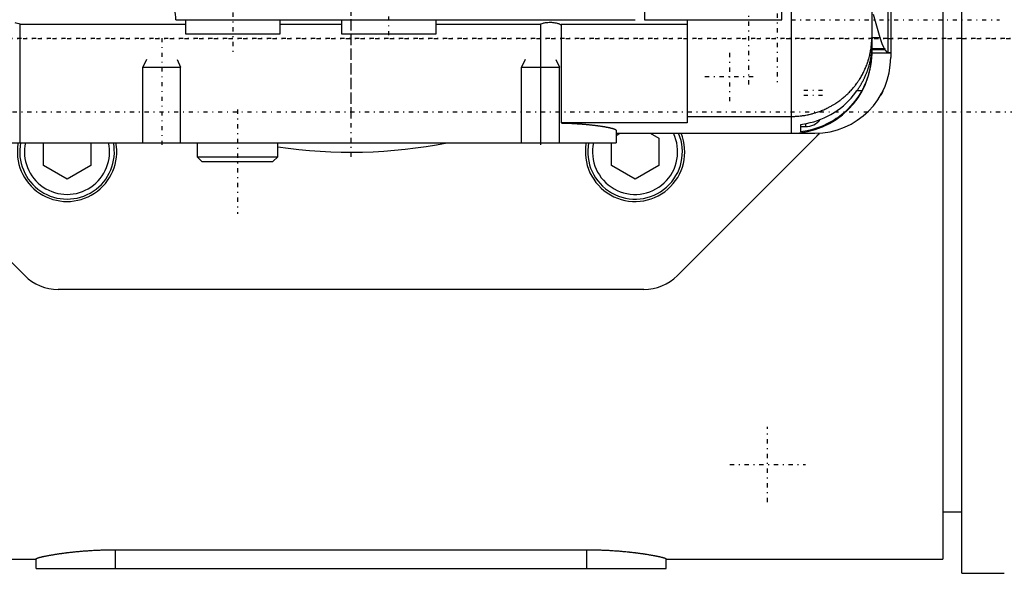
# Model space of a CAD drawing. Extents: x -128 to 128, y -5 to 816.
# Tile 7 of 11: x -35 to 69, y 584 to 642. Entities that reach past the tile are written whole.
import ezdxf

# ---------------------------------------------------------------- set-up
doc = ezdxf.new("R2010")
doc.units = 0
doc.linetypes.add('CENTER', pattern=[1.5, 0.45, -0.5, 0.05, -0.5])
for name, color, linetype in [('AM_0', 7, 'CONTINUOUS'), ('AM_10', 7, 'CONTINUOUS'), ('AM_7', 7, 'CENTER')]:
    doc.layers.add(name, color=color, linetype=linetype)

msp = doc.modelspace()

# ---------------------------------------------------------------- linework, layer by layer
at = {"layer": 'AM_0', "color": 7, "linetype": 'CONTINUOUS'}
for p, q in [((46.5, 729.99), (46.5, 630.01)), ((57, 722), (57, 638)), ((56.7, 721.48), (56.7, 638.52)), ((64.5, 583.5), (64.5, 696.5)), ((62.5, 695), (62.5, 585)), ((55, 680), (55, 638.97)), ((31, 668.67), (31, 642)), ((45.5, 642), (45.5, 644.86)), ((-18.5, 642), (30, 642)), ((-17.5, 642), (-17.5, 640.5)), ((-7.5, 640.5), (-7.5, 642)), ((-1, 642), (-1, 640.5)), ((9, 640.5), (9, 642)), ((31, 642), (45.5, 642)), ((35.5, 642), (35.5, 631.09)), ((55.14, 642.59), (55.87, 640.12)), ((-35, 641.55), (-35, 629)), ((-17.5, 641.48), (-35, 641.48)), ((-1, 641.48), (-7.5, 641.48)), ((20, 641.48), (9, 641.48)), ((20, 641.55), (20, 629)), ((35.5, 641.48), (22.18, 641.48)), ((22.18, 641.48), (22.18, 631.09)), ((-17.5, 640.5), (-7.5, 640.5)), ((-1, 640.5), (9, 640.5)), ((55, 640.12), (55.87, 640.12)), ((55.87, 640.12), (55.87, 640.15)), ((55, 638.97), (56.3, 638.97)), ((55, 638.51), (55, 638.8)), ((56.39, 638.8), (55, 638.8)), ((55, 638.51), (57, 638.51)), ((56.7, 638.52), (57, 638.52)), ((53.44, 634.5), (53.95, 634.5)), ((35.5, 631.78), (46.5, 631.78)), ((35.5, 631.09), (22.18, 631.09)), ((27.99, 630.34), (27.99, 629)), ((47.5, 630.15), (47.5, 630.93)), ((47.5, 630.7), (48, 630.7)), ((48, 631.01), (48, 630.7)), ((-34.47, 614.96), (-49.14, 629.63)), ((27.99, 630.01), (46.5, 630.01)), ((27.99, 630), (49, 630)), ((27.99, 629.76), (28.39, 630)), ((31.61, 630), (32.5, 629.48)), ((32.5, 629.48), (32.5, 626.6)), ((49.14, 629.63), (34.47, 614.96)), ((-42.99, 629), (27.99, 629)), ((-32.5, 626.6), (-32.5, 629)), ((-27.5, 629), (-27.5, 626.6)), ((-16.25, 629), (-16.25, 627.5)), ((-7.75, 627.5), (-7.75, 629)), ((27.5, 626.6), (27.5, 629)), ((-16.25, 627.5), (-15.75, 627)), ((-16.25, 627.5), (-7.75, 627.5)), ((-8.25, 627), (-7.75, 627.5)), ((-30, 625.15), (-32.5, 626.6)), ((-27.5, 626.6), (-30, 625.15)), ((-15.75, 627), (-8.25, 627)), ((30, 625.15), (27.5, 626.6)), ((32.5, 626.6), (30, 625.15)), ((30.93, 613.5), (-30.93, 613.5)), ((62.5, 590), (64.5, 590)), ((-24.89, 584), (-24.89, 585.99)), ((-24.89, 585.99), (24.89, 585.99)), ((24.89, 584), (24.89, 585.99)), ((-66.5, 585), (-33.27, 585)), ((-33.27, 584), (-33.27, 585.04)), ((33.27, 584), (33.27, 585.04)), ((33.27, 585), (62.5, 585)), ((-33.27, 584), (33.27, 584)), ((64.5, 583.5), (69, 583.5))]:
    msp.add_line(p, q, dxfattribs=at)
for points in [[(-35.5, 641.69, 0), (-35.41, 641.67, 0), (-35.24, 641.63, 0), (-35.08, 641.58, 0), (-35, 641.55, 0)], [(20, 641.55, 0), (20.06, 641.57, 0), (20.18, 641.61, 0), (20.3, 641.64, 0), (20.36, 641.66, 0), (20.42, 641.67, 0), (20.55, 641.69, 0), (20.67, 641.71, 0), (20.8, 641.72, 0), (20.92, 641.73, 0), (21.04, 641.73, 0), (21.1, 641.73, 0), (21.16, 641.73, 0), (21.28, 641.72, 0), (21.41, 641.7, 0), (21.53, 641.68, 0), (21.66, 641.66, 0), (21.78, 641.62, 0), (21.84, 641.61, 0), (21.9, 641.59, 0), (22.02, 641.55, 0), (22.13, 641.5, 0), (22.18, 641.48, 0)], [(46.5, 631.78, 0), (46.56, 631.78, 0), (46.69, 631.78, 0), (46.81, 631.78, 0), (46.87, 631.78, 0), (46.93, 631.79, 0), (47.06, 631.79, 0), (47.18, 631.8, 0), (47.3, 631.81, 0), (47.43, 631.83, 0), (47.55, 631.84, 0), (47.61, 631.85, 0), (47.67, 631.86, 0), (47.79, 631.87, 0), (47.92, 631.89, 0), (48.04, 631.91, 0), (48.16, 631.94, 0), (48.28, 631.96, 0), (48.34, 631.97, 0), (48.4, 631.99, 0), (48.52, 632.02, 0), (48.64, 632.05, 0), (48.7, 632.06, 0), (48.76, 632.08, 0), (48.88, 632.11, 0), (49, 632.14, 0), (49.06, 632.16, 0), (49.11, 632.18, 0), (49.23, 632.22, 0), (49.35, 632.26, 0), (49.47, 632.3, 0), (49.58, 632.34, 0), (49.7, 632.39, 0), (49.75, 632.41, 0), (49.81, 632.44, 0), (49.92, 632.48, 0), (50.04, 632.53, 0), (50.15, 632.58, 0), (50.26, 632.64, 0), (50.37, 632.69, 0), (50.42, 632.72, 0), (50.48, 632.75, 0), (50.59, 632.81, 0), (50.7, 632.86, 0), (50.8, 632.93, 0), (50.91, 632.99, 0), (51.01, 633.05, 0), (51.07, 633.08, 0), (51.12, 633.12, 0), (51.22, 633.18, 0), (51.32, 633.25, 0), (51.43, 633.32, 0), (51.53, 633.39, 0), (51.63, 633.46, 0), (51.67, 633.5, 0), (51.72, 633.54, 0), (51.82, 633.61, 0), (51.92, 633.69, 0), (52.01, 633.77, 0), (52.1, 633.85, 0), (52.2, 633.93, 0), (52.24, 633.97, 0), (52.29, 634.01, 0), (52.38, 634.09, 0), (52.47, 634.18, 0), (52.51, 634.22, 0), (52.55, 634.26, 0), (52.64, 634.35, 0), (52.72, 634.44, 0), (52.77, 634.48, 0), (52.81, 634.53, 0), (52.89, 634.62, 0), (52.97, 634.71, 0), (53.05, 634.8, 0), (53.13, 634.9, 0), (53.21, 634.99, 0), (53.24, 635.04, 0), (53.28, 635.09, 0), (53.35, 635.19, 0), (53.43, 635.29, 0), (53.5, 635.38, 0), (53.57, 635.49, 0), (53.64, 635.59, 0), (53.67, 635.64, 0), (53.7, 635.69, 0), (53.77, 635.79, 0), (53.83, 635.9, 0), (53.89, 636, 0), (53.95, 636.11, 0), (54.01, 636.21, 0), (54.04, 636.27, 0), (54.07, 636.32, 0), (54.12, 636.43, 0), (54.18, 636.54, 0), (54.23, 636.65, 0), (54.28, 636.76, 0), (54.33, 636.87, 0), (54.35, 636.93, 0), (54.38, 636.98, 0), (54.42, 637.1, 0), (54.47, 637.21, 0), (54.51, 637.32, 0), (54.55, 637.44, 0), (54.59, 637.55, 0), (54.61, 637.61, 0), (54.62, 637.67, 0), (54.66, 637.79, 0), (54.69, 637.9, 0), (54.71, 637.96, 0), (54.73, 638.02, 0), (54.76, 638.14, 0), (54.78, 638.26, 0), (54.8, 638.32, 0), (54.81, 638.37, 0), (54.84, 638.49, 0), (54.86, 638.61, 0), (54.88, 638.73, 0), (54.9, 638.85, 0), (54.92, 638.97, 0), (54.93, 639.03, 0), (54.94, 639.09, 0), (54.95, 639.21, 0), (54.96, 639.33, 0), (54.97, 639.45, 0), (54.98, 639.58, 0), (54.99, 639.7, 0), (54.99, 639.76, 0), (54.99, 639.82, 0), (55, 639.94, 0), (55, 640.06, 0), (55, 640.12, 0)], [(55.87, 640.15, 0), (55.94, 639.91, 0), (56.08, 639.47, 0), (56.23, 639.11, 0), (56.3, 638.97, 0)], [(53.44, 634.5, 0), (53.46, 634.53, 0), (53.49, 634.58, 0), (53.53, 634.63, 0), (53.55, 634.66, 0), (53.57, 634.68, 0), (53.6, 634.74, 0), (53.63, 634.79, 0), (53.67, 634.84, 0), (53.7, 634.9, 0), (53.74, 634.95, 0), (53.75, 634.98, 0), (53.77, 635, 0), (53.8, 635.06, 0), (53.83, 635.11, 0), (53.87, 635.17, 0), (53.9, 635.22, 0), (53.93, 635.28, 0), (53.94, 635.3, 0), (53.96, 635.33, 0), (53.99, 635.39, 0), (54.02, 635.44, 0), (54.03, 635.47, 0), (54.05, 635.5, 0), (54.08, 635.55, 0), (54.11, 635.61, 0), (54.12, 635.63, 0), (54.13, 635.66, 0), (54.16, 635.72, 0), (54.19, 635.77, 0), (54.22, 635.83, 0), (54.24, 635.88, 0), (54.27, 635.94, 0), (54.28, 635.97, 0), (54.29, 635.99, 0), (54.32, 636.05, 0), (54.34, 636.1, 0), (54.37, 636.16, 0), (54.39, 636.21, 0), (54.41, 636.27, 0), (54.42, 636.29, 0), (54.43, 636.32, 0), (54.46, 636.38, 0), (54.48, 636.43, 0), (54.5, 636.48, 0), (54.52, 636.54, 0), (54.54, 636.59, 0), (54.55, 636.62, 0), (54.56, 636.64, 0), (54.58, 636.7, 0), (54.59, 636.75, 0), (54.61, 636.8, 0), (54.63, 636.86, 0), (54.65, 636.91, 0), (54.65, 636.93, 0), (54.66, 636.96, 0), (54.68, 637.01, 0), (54.69, 637.06, 0), (54.71, 637.11, 0), (54.72, 637.16, 0), (54.74, 637.21, 0), (54.74, 637.23, 0), (54.75, 637.26, 0), (54.76, 637.31, 0), (54.78, 637.36, 0), (54.78, 637.38, 0), (54.79, 637.4, 0), (54.8, 637.45, 0), (54.81, 637.5, 0), (54.82, 637.52, 0), (54.82, 637.54, 0), (54.83, 637.59, 0), (54.84, 637.63, 0), (54.85, 637.68, 0), (54.86, 637.72, 0), (54.87, 637.76, 0), (54.87, 637.79, 0), (54.88, 637.81, 0), (54.89, 637.85, 0), (54.89, 637.89, 0), (54.9, 637.93, 0), (54.91, 637.97, 0), (54.91, 638.01, 0), (54.92, 638.03, 0), (54.92, 638.05, 0), (54.93, 638.09, 0), (54.93, 638.13, 0), (54.94, 638.16, 0), (54.94, 638.2, 0), (54.95, 638.24, 0), (54.95, 638.25, 0), (54.95, 638.27, 0), (54.96, 638.3, 0), (54.96, 638.34, 0), (54.96, 638.37, 0), (54.97, 638.4, 0), (54.97, 638.43, 0), (54.97, 638.45, 0), (54.97, 638.46, 0), (54.98, 638.49, 0), (54.98, 638.52, 0), (54.98, 638.55, 0), (54.98, 638.58, 0), (54.99, 638.6, 0), (54.99, 638.62, 0), (54.99, 638.63, 0), (54.99, 638.65, 0), (54.99, 638.68, 0), (54.99, 638.69, 0), (54.99, 638.7, 0), (54.99, 638.72, 0), (54.99, 638.74, 0), (54.99, 638.76, 0), (54.99, 638.77, 0), (55, 638.79, 0), (55, 638.8, 0), (55, 638.82, 0), (55, 638.84, 0), (55, 638.86, 0), (55, 638.86, 0), (55, 638.87, 0), (55, 638.89, 0), (55, 638.9, 0), (55, 638.91, 0), (55, 638.92, 0), (55, 638.94, 0), (55, 638.94, 0), (55, 638.95, 0), (55, 638.96, 0), (55, 638.96, 0), (55, 638.97, 0)], [(55, 638.8, 0), (55, 638.79, 0), (55, 638.77, 0), (55, 638.76, 0), (55, 638.75, 0), (55, 638.74, 0), (55, 638.72, 0), (55, 638.7, 0), (55, 638.68, 0), (55, 638.66, 0), (55, 638.64, 0), (55, 638.63, 0), (55, 638.62, 0), (55, 638.59, 0), (55, 638.57, 0), (55, 638.55, 0), (55, 638.52, 0), (55, 638.5, 0), (55, 638.49, 0), (55, 638.47, 0), (55, 638.45, 0), (54.99, 638.42, 0), (54.99, 638.41, 0), (54.99, 638.39, 0), (54.99, 638.37, 0), (54.99, 638.34, 0), (54.99, 638.32, 0), (54.99, 638.31, 0), (54.99, 638.28, 0), (54.99, 638.25, 0), (54.99, 638.22, 0), (54.98, 638.19, 0), (54.98, 638.16, 0), (54.98, 638.14, 0), (54.98, 638.13, 0), (54.98, 638.09, 0), (54.98, 638.06, 0), (54.97, 638.03, 0), (54.97, 637.99, 0), (54.97, 637.96, 0), (54.97, 637.94, 0), (54.97, 637.92, 0), (54.96, 637.89, 0), (54.96, 637.85, 0), (54.96, 637.82, 0), (54.95, 637.78, 0), (54.95, 637.74, 0), (54.95, 637.72, 0), (54.94, 637.7, 0), (54.94, 637.66, 0), (54.94, 637.63, 0), (54.93, 637.59, 0), (54.93, 637.55, 0), (54.92, 637.51, 0), (54.92, 637.49, 0), (54.92, 637.47, 0), (54.91, 637.42, 0), (54.9, 637.38, 0), (54.9, 637.34, 0), (54.89, 637.3, 0), (54.89, 637.26, 0), (54.88, 637.24, 0), (54.88, 637.21, 0), (54.87, 637.17, 0), (54.86, 637.13, 0), (54.86, 637.11, 0), (54.86, 637.08, 0), (54.85, 637.04, 0), (54.84, 637, 0), (54.84, 636.97, 0), (54.83, 636.95, 0), (54.82, 636.91, 0), (54.81, 636.86, 0), (54.8, 636.82, 0), (54.79, 636.77, 0), (54.78, 636.72, 0), (54.78, 636.7, 0), (54.77, 636.68, 0), (54.76, 636.63, 0), (54.75, 636.58, 0), (54.74, 636.54, 0), (54.73, 636.49, 0), (54.72, 636.44, 0), (54.71, 636.42, 0), (54.7, 636.39, 0), (54.69, 636.34, 0), (54.68, 636.3, 0), (54.66, 636.25, 0), (54.65, 636.2, 0), (54.64, 636.15, 0), (54.63, 636.13, 0), (54.62, 636.1, 0), (54.61, 636.05, 0), (54.59, 636, 0), (54.57, 635.95, 0), (54.56, 635.9, 0), (54.54, 635.85, 0), (54.53, 635.83, 0), (54.52, 635.81, 0), (54.51, 635.76, 0), (54.49, 635.71, 0), (54.47, 635.66, 0), (54.45, 635.61, 0), (54.44, 635.56, 0), (54.43, 635.53, 0), (54.42, 635.51, 0), (54.4, 635.46, 0), (54.38, 635.41, 0), (54.37, 635.38, 0), (54.36, 635.36, 0), (54.34, 635.31, 0), (54.32, 635.26, 0), (54.3, 635.23, 0), (54.29, 635.21, 0), (54.27, 635.16, 0), (54.25, 635.11, 0), (54.23, 635.06, 0), (54.21, 635.01, 0), (54.18, 634.96, 0), (54.17, 634.94, 0), (54.16, 634.91, 0), (54.14, 634.86, 0), (54.11, 634.81, 0), (54.09, 634.77, 0), (54.06, 634.72, 0), (54.04, 634.67, 0), (54.02, 634.64, 0), (54.01, 634.62, 0), (53.99, 634.57, 0), (53.96, 634.52, 0), (53.95, 634.5, 0)], [(56.3, 638.97, 0), (56.3, 638.98, 0), (56.31, 638.99, 0), (56.32, 639, 0), (56.32, 639, 0)], [(56.32, 639, 0), (56.33, 639, 0), (56.33, 639, 0), (56.33, 639, 0), (56.34, 638.99, 0), (56.34, 638.99, 0), (56.34, 638.99, 0), (56.35, 638.98, 0), (56.35, 638.97, 0), (56.35, 638.96, 0), (56.36, 638.95, 0), (56.36, 638.95, 0), (56.36, 638.94, 0), (56.37, 638.93, 0), (56.37, 638.92, 0), (56.37, 638.9, 0), (56.38, 638.89, 0), (56.38, 638.87, 0), (56.38, 638.86, 0), (56.38, 638.85, 0), (56.39, 638.83, 0), (56.39, 638.81, 0), (56.39, 638.8, 0)], [(56.39, 638.8, 0), (56.44, 638.73, 0), (56.55, 638.61, 0), (56.65, 638.54, 0), (56.7, 638.52, 0)], [(53.95, 634.5, 0), (53.83, 634.3, 0), (53.59, 633.91, 0), (53.33, 633.54, 0), (53.19, 633.36, 0), (53.05, 633.18, 0), (52.76, 632.85, 0), (52.46, 632.54, 0), (52.14, 632.24, 0), (51.8, 631.95, 0), (51.44, 631.68, 0), (51.25, 631.55, 0), (51.06, 631.42, 0), (50.67, 631.19, 0), (50.27, 630.98, 0), (49.87, 630.79, 0), (49.48, 630.63, 0), (49.06, 630.49, 0), (48.84, 630.42, 0), (48.62, 630.36, 0), (48.18, 630.26, 0), (47.73, 630.18, 0), (47.5, 630.15, 0)], [(47.5, 630.93, 0), (47.7, 630.96, 0), (48.1, 631.03, 0), (48.5, 631.12, 0), (48.69, 631.17, 0), (48.89, 631.22, 0), (49.26, 631.34, 0), (49.63, 631.48, 0), (49.97, 631.62, 0), (50.32, 631.79, 0), (50.68, 631.98, 0), (50.85, 632.08, 0), (51.02, 632.19, 0), (51.36, 632.42, 0), (51.69, 632.66, 0), (52, 632.91, 0), (52.29, 633.17, 0), (52.56, 633.44, 0), (52.69, 633.57, 0), (52.82, 633.72, 0), (53.07, 634.02, 0), (53.32, 634.34, 0), (53.44, 634.5, 0)], [(56.16, 634.43, 0), (56.12, 634.35, 0), (56.05, 634.21, 0), (55.97, 634.07, 0), (55.93, 634, 0)], [(22.18, 631.09, 0), (22.22, 631.09, 0), (22.31, 631.08, 0), (22.39, 631.08, 0), (22.44, 631.08, 0), (22.48, 631.08, 0), (22.56, 631.08, 0), (22.65, 631.07, 0), (22.73, 631.07, 0), (22.82, 631.07, 0), (22.9, 631.06, 0), (22.95, 631.06, 0), (22.99, 631.06, 0), (23.07, 631.06, 0), (23.16, 631.05, 0), (23.24, 631.05, 0), (23.32, 631.04, 0), (23.41, 631.04, 0), (23.45, 631.04, 0), (23.49, 631.03, 0), (23.57, 631.03, 0), (23.65, 631.03, 0), (23.69, 631.02, 0), (23.74, 631.02, 0), (23.82, 631.02, 0), (23.9, 631.01, 0), (23.94, 631.01, 0), (23.98, 631, 0), (24.06, 631, 0), (24.14, 630.99, 0), (24.21, 630.99, 0), (24.29, 630.98, 0), (24.37, 630.98, 0), (24.41, 630.97, 0), (24.45, 630.97, 0), (24.52, 630.96, 0), (24.6, 630.96, 0), (24.67, 630.95, 0), (24.75, 630.95, 0), (24.82, 630.94, 0), (24.86, 630.94, 0), (24.89, 630.93, 0), (24.96, 630.93, 0), (25.04, 630.92, 0), (25.11, 630.91, 0), (25.18, 630.9, 0), (25.24, 630.9, 0), (25.28, 630.89, 0), (25.31, 630.89, 0), (25.38, 630.88, 0), (25.45, 630.88, 0), (25.51, 630.87, 0), (25.58, 630.86, 0), (25.64, 630.85, 0), (25.67, 630.85, 0), (25.7, 630.85, 0), (25.76, 630.84, 0), (25.83, 630.83, 0), (25.89, 630.82, 0), (25.95, 630.82, 0), (26, 630.81, 0), (26.03, 630.81, 0), (26.06, 630.8, 0), (26.12, 630.79, 0), (26.18, 630.79, 0), (26.2, 630.78, 0), (26.23, 630.78, 0), (26.29, 630.77, 0), (26.34, 630.76, 0), (26.37, 630.76, 0), (26.4, 630.75, 0), (26.45, 630.75, 0), (26.51, 630.74, 0), (26.56, 630.73, 0), (26.61, 630.72, 0), (26.66, 630.71, 0), (26.69, 630.71, 0), (26.71, 630.7, 0), (26.76, 630.7, 0), (26.81, 630.69, 0), (26.86, 630.68, 0), (26.91, 630.67, 0), (26.95, 630.66, 0), (26.97, 630.66, 0), (27, 630.65, 0), (27.04, 630.64, 0), (27.09, 630.64, 0), (27.13, 630.63, 0), (27.17, 630.62, 0), (27.21, 630.61, 0), (27.23, 630.61, 0), (27.25, 630.6, 0), (27.29, 630.59, 0), (27.33, 630.58, 0), (27.37, 630.58, 0), (27.4, 630.57, 0), (27.44, 630.56, 0), (27.45, 630.55, 0), (27.47, 630.55, 0), (27.5, 630.54, 0), (27.54, 630.53, 0), (27.57, 630.52, 0), (27.6, 630.52, 0), (27.63, 630.51, 0), (27.64, 630.5, 0), (27.65, 630.5, 0), (27.68, 630.49, 0), (27.71, 630.48, 0), (27.72, 630.48, 0), (27.73, 630.47, 0), (27.75, 630.47, 0), (27.78, 630.46, 0), (27.79, 630.45, 0), (27.8, 630.45, 0), (27.82, 630.44, 0), (27.84, 630.43, 0), (27.86, 630.43, 0), (27.87, 630.42, 0), (27.89, 630.41, 0), (27.9, 630.41, 0), (27.9, 630.4, 0), (27.92, 630.39, 0), (27.93, 630.39, 0), (27.94, 630.38, 0), (27.95, 630.37, 0), (27.96, 630.37, 0), (27.97, 630.36, 0), (27.97, 630.36, 0), (27.98, 630.35, 0), (27.98, 630.34, 0), (27.99, 630.34, 0)], [(-33.27, 585.04, 0), (-33.26, 585.04, 0), (-33.26, 585.04, 0), (-33.26, 585.05, 0), (-33.26, 585.05, 0), (-33.25, 585.05, 0), (-33.25, 585.06, 0), (-33.24, 585.07, 0), (-33.23, 585.07, 0), (-33.22, 585.08, 0), (-33.2, 585.08, 0), (-33.2, 585.09, 0), (-33.19, 585.09, 0), (-33.17, 585.1, 0), (-33.15, 585.11, 0), (-33.13, 585.11, 0), (-33.11, 585.12, 0), (-33.08, 585.13, 0), (-33.07, 585.13, 0), (-33.06, 585.14, 0), (-33.03, 585.15, 0), (-33, 585.15, 0), (-32.98, 585.16, 0), (-32.97, 585.16, 0), (-32.93, 585.17, 0), (-32.9, 585.18, 0), (-32.88, 585.19, 0), (-32.86, 585.19, 0), (-32.82, 585.2, 0), (-32.78, 585.21, 0), (-32.74, 585.22, 0), (-32.7, 585.23, 0), (-32.65, 585.24, 0), (-32.63, 585.25, 0), (-32.6, 585.26, 0), (-32.55, 585.27, 0), (-32.5, 585.28, 0), (-32.45, 585.29, 0), (-32.4, 585.3, 0), (-32.34, 585.31, 0), (-32.31, 585.32, 0), (-32.28, 585.32, 0), (-32.22, 585.34, 0), (-32.16, 585.35, 0), (-32.1, 585.36, 0), (-32.04, 585.37, 0), (-31.97, 585.38, 0), (-31.94, 585.39, 0), (-31.91, 585.4, 0), (-31.84, 585.41, 0), (-31.77, 585.42, 0), (-31.7, 585.43, 0), (-31.63, 585.45, 0), (-31.56, 585.46, 0), (-31.52, 585.47, 0), (-31.48, 585.47, 0), (-31.41, 585.48, 0), (-31.33, 585.5, 0), (-31.25, 585.51, 0), (-31.18, 585.52, 0), (-31.1, 585.53, 0), (-31.06, 585.54, 0), (-31.02, 585.55, 0), (-30.94, 585.56, 0), (-30.85, 585.57, 0), (-30.81, 585.58, 0), (-30.77, 585.58, 0), (-30.69, 585.6, 0), (-30.6, 585.61, 0), (-30.56, 585.61, 0), (-30.51, 585.62, 0), (-30.43, 585.63, 0), (-30.34, 585.64, 0), (-30.24, 585.66, 0), (-30.15, 585.67, 0), (-30.06, 585.68, 0), (-30.01, 585.69, 0), (-29.96, 585.69, 0), (-29.86, 585.7, 0), (-29.77, 585.71, 0), (-29.67, 585.73, 0), (-29.57, 585.74, 0), (-29.46, 585.75, 0), (-29.41, 585.75, 0), (-29.36, 585.76, 0), (-29.26, 585.77, 0), (-29.15, 585.78, 0), (-29.04, 585.79, 0), (-28.94, 585.8, 0), (-28.83, 585.81, 0), (-28.77, 585.82, 0), (-28.72, 585.82, 0), (-28.61, 585.83, 0), (-28.49, 585.84, 0), (-28.38, 585.85, 0), (-28.27, 585.86, 0), (-28.15, 585.87, 0), (-28.1, 585.87, 0), (-28.04, 585.88, 0), (-27.92, 585.89, 0), (-27.81, 585.89, 0), (-27.69, 585.9, 0), (-27.57, 585.91, 0), (-27.46, 585.92, 0), (-27.4, 585.92, 0), (-27.34, 585.92, 0), (-27.22, 585.93, 0), (-27.1, 585.94, 0), (-27.04, 585.94, 0), (-26.98, 585.94, 0), (-26.86, 585.95, 0), (-26.74, 585.95, 0), (-26.68, 585.96, 0), (-26.62, 585.96, 0), (-26.5, 585.96, 0), (-26.38, 585.97, 0), (-26.26, 585.97, 0), (-26.14, 585.98, 0), (-26.02, 585.98, 0), (-25.96, 585.98, 0), (-25.9, 585.98, 0), (-25.78, 585.98, 0), (-25.66, 585.99, 0), (-25.54, 585.99, 0), (-25.42, 585.99, 0), (-25.3, 585.99, 0), (-25.24, 585.99, 0), (-25.18, 585.99, 0), (-25.06, 585.99, 0), (-24.94, 585.99, 0), (-24.89, 585.99, 0)], [(24.89, 585.99, 0), (24.94, 585.99, 0), (25.06, 585.99, 0), (25.18, 585.99, 0), (25.24, 585.99, 0), (25.3, 585.99, 0), (25.42, 585.99, 0), (25.54, 585.99, 0), (25.66, 585.99, 0), (25.78, 585.98, 0), (25.9, 585.98, 0), (25.96, 585.98, 0), (26.02, 585.98, 0), (26.14, 585.98, 0), (26.26, 585.97, 0), (26.38, 585.97, 0), (26.5, 585.96, 0), (26.62, 585.96, 0), (26.68, 585.96, 0), (26.74, 585.95, 0), (26.86, 585.95, 0), (26.98, 585.94, 0), (27.04, 585.94, 0), (27.1, 585.94, 0), (27.22, 585.93, 0), (27.34, 585.92, 0), (27.4, 585.92, 0), (27.46, 585.92, 0), (27.57, 585.91, 0), (27.69, 585.9, 0), (27.81, 585.89, 0), (27.92, 585.89, 0), (28.04, 585.88, 0), (28.1, 585.87, 0), (28.15, 585.87, 0), (28.27, 585.86, 0), (28.38, 585.85, 0), (28.49, 585.84, 0), (28.61, 585.83, 0), (28.72, 585.82, 0), (28.77, 585.82, 0), (28.83, 585.81, 0), (28.93, 585.8, 0), (29.04, 585.79, 0), (29.15, 585.78, 0), (29.25, 585.77, 0), (29.36, 585.76, 0), (29.41, 585.75, 0), (29.46, 585.75, 0), (29.56, 585.74, 0), (29.67, 585.73, 0), (29.77, 585.71, 0), (29.86, 585.7, 0), (29.96, 585.69, 0), (30.01, 585.69, 0), (30.06, 585.68, 0), (30.15, 585.67, 0), (30.24, 585.66, 0), (30.34, 585.64, 0), (30.43, 585.63, 0), (30.51, 585.62, 0), (30.56, 585.61, 0), (30.6, 585.61, 0), (30.69, 585.6, 0), (30.77, 585.58, 0), (30.81, 585.58, 0), (30.85, 585.57, 0), (30.94, 585.56, 0), (31.02, 585.55, 0), (31.06, 585.54, 0), (31.1, 585.53, 0), (31.18, 585.52, 0), (31.25, 585.51, 0), (31.33, 585.5, 0), (31.41, 585.48, 0), (31.48, 585.47, 0), (31.52, 585.47, 0), (31.56, 585.46, 0), (31.63, 585.45, 0), (31.7, 585.43, 0), (31.77, 585.42, 0), (31.84, 585.41, 0), (31.91, 585.4, 0), (31.94, 585.39, 0), (31.97, 585.38, 0), (32.04, 585.37, 0), (32.1, 585.36, 0), (32.16, 585.35, 0), (32.22, 585.34, 0), (32.28, 585.32, 0), (32.31, 585.32, 0), (32.34, 585.31, 0), (32.4, 585.3, 0), (32.45, 585.29, 0), (32.5, 585.28, 0), (32.55, 585.27, 0), (32.6, 585.26, 0), (32.63, 585.25, 0), (32.65, 585.24, 0), (32.7, 585.23, 0), (32.74, 585.22, 0), (32.78, 585.21, 0), (32.82, 585.2, 0), (32.86, 585.19, 0), (32.88, 585.19, 0), (32.9, 585.18, 0), (32.93, 585.17, 0), (32.97, 585.16, 0), (32.98, 585.16, 0), (33, 585.15, 0), (33.03, 585.15, 0), (33.06, 585.14, 0), (33.07, 585.13, 0), (33.08, 585.13, 0), (33.11, 585.12, 0), (33.13, 585.11, 0), (33.15, 585.11, 0), (33.17, 585.1, 0), (33.19, 585.09, 0), (33.2, 585.09, 0), (33.2, 585.08, 0), (33.22, 585.08, 0), (33.23, 585.07, 0), (33.24, 585.07, 0), (33.25, 585.06, 0), (33.25, 585.05, 0), (33.26, 585.05, 0), (33.26, 585.05, 0), (33.26, 585.04, 0), (33.26, 585.04, 0), (33.27, 585.04, 0)]]:
    msp.add_polyline3d(points, dxfattribs=at)
for centre, radius, start, end in [((-21.5, 642.1), 3, 358.0898, 39.2965), ((46.5, 638.51), 8.5, 270, 0), ((49, 638), 8, 270, 0), ((48, 632.7), 2, 270, 321.3499), ((30, 628.04), 5.25, 169.4638, 21.9213), ((30, 628.04), 5, 168.9305, 23.079), ((30, 628.04), 4.5, 167.6822, 25.8207), ((45.6, 633.17), 5, 315, 320.8659), ((-30, 628.04), 5.25, 169.4638, 10.5362), ((-30, 628.04), 5, 168.9305, 11.0695), ((-30, 628.04), 4.5, 167.6822, 12.3178), ((0, 680), 52, 261.4288, 281.2547), ((-30.93, 618.5), 5, 225, 270), ((30.93, 618.5), 5, 270, 315)]:
    msp.add_arc(centre, radius, start, end, dxfattribs=at)
at = {"layer": 'AM_10', "color": 7, "linetype": 'CONTINUOUS'}
for p, q in [((-21.62, 637.8), (-22, 637)), ((-18.38, 637.8), (-18, 637)), ((18.38, 637.8), (18, 637)), ((21.62, 637.8), (22, 637)), ((-22, 629), (-22, 637)), ((-22, 637), (-18, 637)), ((-18, 629), (-18, 637)), ((18, 629), (18, 637)), ((18, 637), (22, 637)), ((22, 629), (22, 637))]:
    msp.add_line(p, q, dxfattribs=at)
at = {"layer": 'AM_7', "color": 4, "linetype": 'CENTER'}
for p, q in [((42, 635.15), (42, 741.85)), ((45, 741.85), (45, 635.15)), ((0, 627.5), (0, 732.5)), ((0, 631.7), (0, 728.3)), ((-12.5, 721.8), (-12.5, 638.2)), ((4, 640.35), (4, 643.65)), ((46.5, 642), (68.5, 642)), ((-119.9, 640), (119.9, 640)), ((73.7, 640), (-75.7, 640)), ((-20, 640.06), (-20, 628.47)), ((20, 640.06), (20, 628.47)), ((40, 633.38), (40, 638.62)), ((37.38, 636), (42.62, 636)), ((49.81, 634.5), (47.39, 634.5)), ((49.81, 634), (47.39, 634)), ((-12, 632.5), (-12, 621.5)), ((82.5, 632.24), (-82.5, 632.24)), ((44, 591.01), (44, 598.99)), ((40.01, 595), (47.99, 595))]:
    msp.add_line(p, q, dxfattribs=at)

doc.saveas('drawing.dxf')
